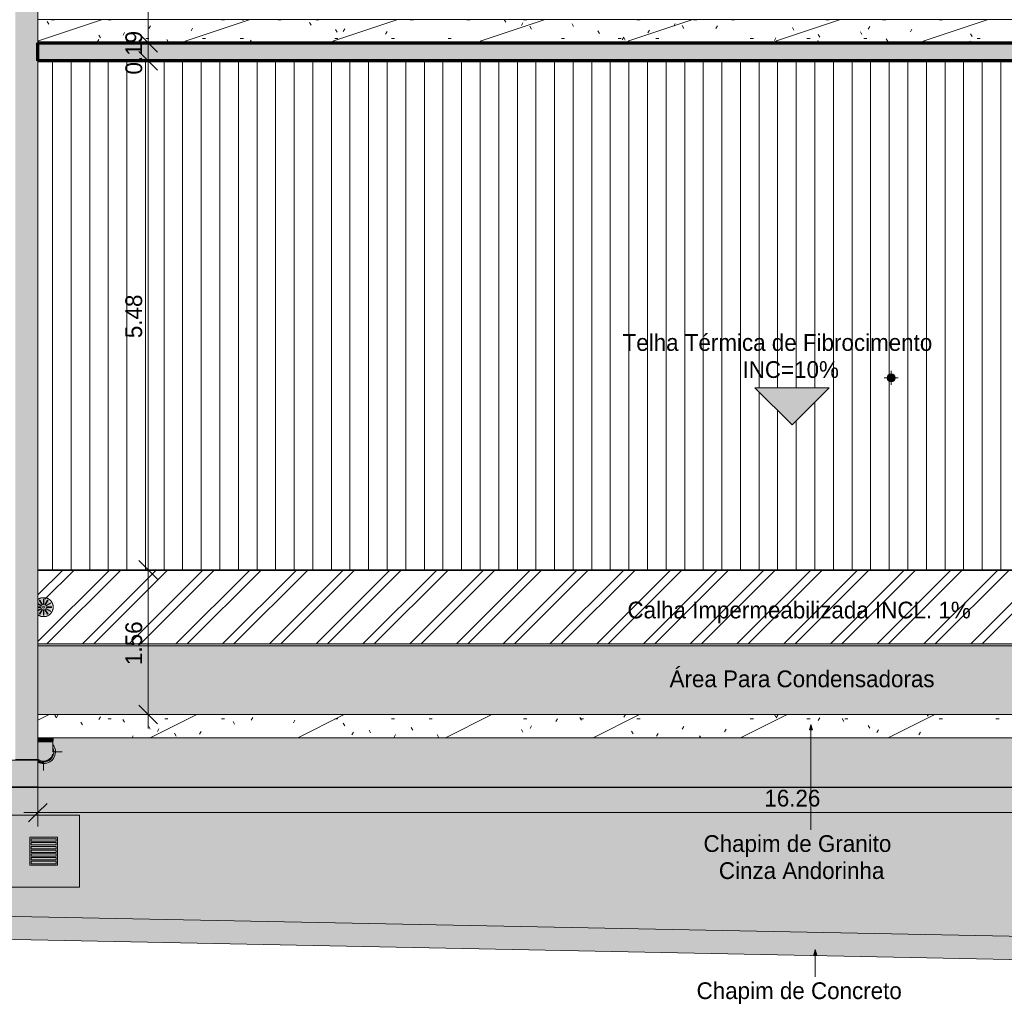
# Model space of a CAD drawing. Header units: millimetres. Extents: x -62808 to 71352, y -27667 to 33271.
# Tile 4 of 71: x -26553 to -15962, y -26234 to -15645. Entities that reach past the tile are written whole.
import ezdxf

# ---------------------------------------------------------------- set-up
doc = ezdxf.new("R2010")
doc.units = ezdxf.units.MM
for name, color, linetype, lineweight in [('A-ANNO-DIMS', 211, 'Continuous', 9), ('A-ANNO-DIMS-100', 211, 'Continuous', 9), ('A-DETL', 90, 'Continuous', 9), ('A-DETL-GENF', 92, 'Continuous', 50), ('A-DETL-THIN', 151, 'Continuous', 9), ('A-FLOR', 192, 'Continuous', 18), ('A-FLOR-PATT', 8, 'Continuous', 18), ('A-GENM', 13, 'Continuous', 9), ('A-ROOF', 132, 'Continuous', 9), ('A-ROOF-OTLN', 132, 'Continuous', 9), ('A-ROOF-PATT', 132, 'Continuous', 9), ('G-ANNO-TEXT', 231, 'Continuous', 9), ('P-PIPE', 3, 'Continuous', 9), ('P-PIPE-CNTR', 3, 'Continuous', 9), ('P-SANR-FIXT', 6, 'Continuous', 9)]:
    doc.layers.add(name, color=color, linetype=linetype, lineweight=lineweight)
doc.styles.add('Century Gothic', font='GOTHIC.TTF', dxfattribs={"height": 180})
doc.dimstyles.new('1_8mm_Century_Gothic', dxfattribs={"dimscale": 304.8, "dimtxt": 187.950289, "dimasz": 0.656168, "dimexe": 0.492126, "dimexo": 0.0625, "dimgap": 0.049213, "dimtad": 1, "dimlfac": 0.001, "dimrnd": 0.01, "dimzin": 0, "dimdsep": 46, "dimtxsty": 'Century Gothic', "dimblk1": 'OBLIQUE', "dimblk2": 'OBLIQUE', "dimsah": 1, "dimcen": 0.09, "dimdle": 0.492126, "dimazin": 0, "dimtfac": 1, "dimtdec": 4, "dimtix": 1, "dimtmove": 0, "dimatfit": 3, "dimfxl": 0.984252, "dimfxlon": 1, "dimtvp": 1, "dimtolj": 1, "dimtzin": 0, "dimarcsym": 2})
pattern_1 = [(0, (0, 0), (812.8, 203.2), [33.528, -576.072, 33.528, -576.072, -3251.2]), (0, (0, 0), (812.8, 203.2), [-1219.2, 33.528, -1185.672, 33.528, -576.072, -1422.4]), (0, (0, 0), (812.8, 203.2), [-3048, 33.528, -372.872, 33.528, -982.472]), (120, (304.8, 101.6), (-582.37636, 602.30545), [33.528, -576.072, 33.528, -576.072, -3251.2]), (120, (304.8, 101.6), (-582.37636, 602.30545), [-1219.2, 33.528, -1185.672, 33.528, -576.072, -1422.4]), (120, (304.8, 101.6), (-582.37636, 602.30545), [-3048, 33.528, -372.872, 33.528, -982.472]), (240, (406.4, 508), (-230.42364, -805.50545), [33.528, -576.072, 33.528, -576.072, -3251.2]), (240, (406.4, 508), (-230.42364, -805.50545), [-1219.2, 33.528, -1185.672, 33.528, -576.072, -1422.4]), (240, (406.4, 508), (-230.42364, -805.50545), [-3048, 33.528, -372.872, 33.528, -982.472])]

# ---------------------------------------------------------------- blocks, each defined once
blk = doc.blocks.new('Tampa de Concreto com Grelha _Inspeção_ - Tampa de Concreto com Grelha _Inspeção_-23948118-PLANTA DE IMPERMEABILIZAÇÃO - COBERTURA')
at = {"layer": 'A-GENM', "color": 250}
for p, q in [((774, 387), (0, 387)), ((0, 387), (0, -387)), ((774, -387), (774, 387)), ((537, 150), (237, 150)), ((237, 150), (237, -150)), ((237, 150), (537, 150)), ((237, -150), (237, 150)), ((252, -135), (252, 135)), ((252, 135), (279.5, 135)), ((279.5, 135), (279.5, -135)), ((294.5, -135), (294.5, 135)), ((294.5, 135), (319.5, 135)), ((319.5, 135), (319.5, -135)), ((334.5, -135), (334.5, 135)), ((334.5, 135), (359.5, 135)), ((359.5, 135), (359.5, -135)), ((374.5, -135), (374.5, 135)), ((374.5, 135), (399.5, 135)), ((399.5, 135), (399.5, -135)), ((414.5, -135), (414.5, 135)), ((414.5, 135), (439.5, 135)), ((439.5, 135), (439.5, -135)), ((454.5, -135), (454.5, 135)), ((454.5, 135), (479.5, 135)), ((479.5, 135), (479.5, -135)), ((494.5, 135), (522, 135)), ((494.5, -135), (494.5, 135)), ((522, 135), (522, -135)), ((537, -150), (537, 150)), ((537, 150), (537, -150)), ((237, -150), (537, -150)), ((537, -150), (237, -150)), ((279.5, -135), (252, -135)), ((319.5, -135), (294.5, -135)), ((359.5, -135), (334.5, -135)), ((399.5, -135), (374.5, -135)), ((439.5, -135), (414.5, -135)), ((479.5, -135), (454.5, -135)), ((522, -135), (494.5, -135)), ((0, -387), (774, -387))]:
    blk.add_line(p, q, dxfattribs=at)
blk = doc.blocks.new('PLUV_Grelha Ralo Hemisférico_Abacaxi - Grelha Abacaxi-25614789-PLANTA DE IMPERMEABILIZAÇÃO - COBERTURA')
at = {"layer": 'P-SANR-FIXT'}
for points in [[(-3, -89), (-2, -30), (0, -30), (0, -10), (-5, -9), (-9, -5), (-10, 0), (-9, 5), (-5, 9), (0, 10), (0, 30), (-3, 30), (-3, 89), (-23, 86), (-29, 84), (-42, 78), (-13, 27), (-17, 25), (-47, 76), (-62, 62), (-62, 38), (-25, 17), (-27, 13), (-63, 33), (-62, 2), (-30, 2), (-30, -3), (-63, -3), (-62, -33), (-27, -13), (-25, -18), (-63, -40), (-62, -62), (-47, -76), (-17, -25), (-13, -27), (-42, -78), (-14, -87), (-11, -87)], [(3, -89), (23, -86), (29, -84), (42, -78), (13, -27), (17, -25), (47, -76), (67, -57), (76, -47), (25, -17), (27, -13), (78, -42), (86, -22), (88, -13), (89, -3), (30, -3), (30, 2), (89, 2), (86, 23), (84, 29), (78, 42), (27, 13), (25, 18), (76, 47), (57, 66), (47, 76), (17, 25), (13, 27), (42, 78), (14, 87), (3, 89), (2, 30), (0, 30), (0, 10), (5, 9), (9, 5), (10, -1), (9, -5), (5, -9), (0, -10), (0, -30), (3, -30), (3, -88)]]:
    blk.add_hatch(color=8, dxfattribs=at).paths.add_polyline_path(points)
at = {"layer": 'P-SANR-FIXT', "color": 253}
for p, q in [((-63, 39), (-25, 17)), ((-27, 13), (-63, 33)), ((-62, 2), (-30, 2)), ((-17, 25), (-47, 76)), ((-42, 79), (-13, 27)), ((-3, 30), (-3, 89)), ((3, 89), (3, 30)), ((13, 27), (43, 79)), ((47, 76), (17, 25)), ((25, 17), (76, 47)), ((79, 42), (27, 13)), ((30, 2), (89, 2)), ((-63, -33), (-27, -13)), ((-25, -17), (-63, -39)), ((-30, -3), (-62, -3)), ((-47, -76), (-17, -25)), ((-13, -27), (-42, -79)), ((-3, -89), (-3, -30)), ((3, -30), (3, -89)), ((43, -79), (13, -27)), ((17, -25), (47, -76)), ((76, -47), (25, -17)), ((27, -13), (79, -43)), ((89, -3), (30, -3))]:
    blk.add_line(p, q, dxfattribs=at)
at = {"layer": 'P-SANR-FIXT', "color": 253, "flags": 128}
for points in [[(0, 102), (-4, 102), (-8, 102), (-12, 102), (-16, 101), (-20, 100), (-24, 100), (-28, 99), (-32, 97), (-36, 96), (-40, 94), (-44, 93), (-47, 91), (-51, 89), (-54, 87), (-58, 85), (-61, 82), (-63, 81)], [(0, -102), (4, -102), (8, -102), (12, -102), (16, -101), (20, -100), (24, -100), (28, -99), (32, -97), (36, -96), (40, -94), (44, -93), (47, -91), (51, -89), (54, -87), (58, -85), (61, -82), (64, -80), (68, -77), (71, -74), (74, -71), (76, -68), (79, -65), (82, -62), (84, -59), (86, -55), (88, -52), (90, -48), (92, -45), (94, -41), (96, -37), (97, -33), (98, -29), (99, -25), (100, -21), (101, -17), (102, -13), (102, -9), (102, -5), (102, -1), (102, 3), (102, 7), (102, 11), (101, 15), (101, 19), (100, 23), (99, 27), (98, 31), (96, 35), (95, 39), (93, 43), (91, 46), (89, 50), (87, 54), (85, 57), (83, 60), (80, 64), (78, 67), (75, 70), (72, 73), (69, 76), (66, 78), (63, 81), (60, 83), (56, 86), (53, 88), (49, 90), (46, 92), (42, 94), (38, 95), (34, 97), (30, 98), (27, 99), (23, 100), (19, 101), (14, 101), (10, 102), (6, 102), (2, 102), (0, 102)], [(-63, -81), (-60, -83), (-56, -86), (-53, -88), (-49, -90), (-46, -92), (-42, -94), (-38, -95), (-34, -97), (-30, -98), (-27, -99), (-23, -100), (-19, -101), (-14, -101), (-10, -102), (-6, -102), (-2, -102), (0, -102)]]:
    blk.add_lwpolyline(points, dxfattribs=at)
at = {"layer": 'P-SANR-FIXT', "color": 253}
for radius, start, end in [(30, 175.2258, 184.8259), (30, 145.2258, 154.8259), (30, 115.1741, 124.7742), (10, 90, 180), (30, 90, 94.7742), (30, 85.1741, 90), (10, 360, 90), (10, 270, 360), (30, 55.1741, 64.7742), (30, 25.1741, 34.7742), (30, 355.1741, 4.7742), (30, 205.2258, 214.8259), (30, 235.2258, 244.8259), (10, 180, 270), (30, 265.2258, 270), (30, 270, 274.8259), (30, 295.2258, 304.8259), (30, 325.1741, 334.7742)]:
    blk.add_arc((0, 0), radius, start, end, dxfattribs=at)
blk = doc.blocks.new('PLUV_Serie Reforcada_Joelho 45_90 - Standard-25853971-PLANTA DE IMPERMEABILIZAÇÃO - COBERTURA')
at = {"layer": 'P-PIPE'}
for points in [[(-26358, -23402), (-26295, -23402), (-26295, -23368), (-26358, -23368), (-26358, -23400)], [(-26358, -23407), (-26295, -23407), (-26295, -23402), (-26358, -23403), (-26358, -23407)], [(-26295, -23402), (-26192, -23402), (-26192, -23368), (-26295, -23368), (-26295, -23400)], [(-26295, -23407), (-26195, -23406), (-26192, -23402), (-26295, -23402)], [(-26330, -23415), (-26295, -23415), (-26295, -23407), (-26358, -23407), (-26358, -23415), (-26331, -23415)], [(-26295, -23619), (-26296, -23415), (-26358, -23415), (-26358, -23596), (-26343, -23606), (-26317, -23616), (-26295, -23619)], [(-26225, -23415), (-26195, -23415), (-26196, -23407), (-26295, -23407), (-26295, -23415), (-26226, -23415)], [(-26295, -23619), (-26267, -23614), (-26245, -23605), (-26223, -23588), (-26208, -23566), (-26199, -23544), (-26195, -23519), (-26196, -23415), (-26295, -23415), (-26295, -23616)]]:
    blk.add_hatch(color=256, dxfattribs=at).paths.add_polyline_path(points)
for p, q in [((-26358, -23402), (-26295, -23402)), ((-26295, -23402), (-26192, -23402)), ((-26195, -23407), (-26191, -23402)), ((-26191, -23402), (-26191, -23368)), ((-26358, -23407), (-26295, -23407)), ((-26295, -23407), (-26196, -23407)), ((-26195, -23415), (-26195, -23407)), ((-26195, -23519), (-26195, -23519))]:
    blk.add_line(p, q, dxfattribs=at)
at = {"layer": 'P-PIPE', "flags": 128}
blk.add_lwpolyline([(-26195, -23519), (-26195, -23519), (-26195, -23518), (-26195, -23518), (-26195, -23517), (-26195, -23517), (-26195, -23516), (-26195, -23515), (-26195, -23513), (-26195, -23512), (-26195, -23510), (-26195, -23509), (-26195, -23507), (-26195, -23505), (-26195, -23503), (-26195, -23500), (-26195, -23498), (-26195, -23495), (-26195, -23493), (-26195, -23490), (-26195, -23487), (-26195, -23484), (-26195, -23481), (-26195, -23477), (-26195, -23474), (-26195, -23471), (-26195, -23467), (-26195, -23463), (-26195, -23460), (-26195, -23456), (-26195, -23452), (-26195, -23448), (-26195, -23444), (-26195, -23440), (-26195, -23436), (-26195, -23432), (-26195, -23428), (-26195, -23424), (-26195, -23420), (-26195, -23415), (-26195, -23415)], dxfattribs=at)
at = {"layer": 'P-PIPE'}
for start_param, end_param in [(4.026596, 4.712389), (4.026596, 4.712389), (4.026596, 4.712389), (4.712389, 6.021386), (4.712389, 6.021386), (4.712389, 5.497787)]:
    blk.add_ellipse((-26295, -23519), major_axis=(100, 0), ratio=0.999988, start_param=start_param, end_param=end_param, dxfattribs=at)
blk = doc.blocks.new('PLUV_Serie Reforcada_Luva Simples - Standard-25853961-PLANTA DE IMPERMEABILIZAÇÃO - COBERTURA')
at = {"layer": 'P-PIPE'}
for points in [[(-26295, -23628), (-26267, -23624), (-26240, -23612), (-26217, -23594), (-26201, -23573), (-26190, -23544), (-26187, -23516), (-26191, -23488), (-26196, -23477), (-26196, -23501), (-26196, -23524), (-26200, -23547), (-26209, -23569), (-26227, -23591), (-26248, -23606), (-26273, -23616), (-26296, -23619), (-26324, -23614), (-26345, -23605), (-26358, -23596), (-26357, -23607), (-26346, -23615), (-26321, -23624), (-26296, -23628)], [(-26295, -23646), (-26269, -23643), (-26258, -23641), (-26240, -23634), (-26224, -23624), (-26209, -23612), (-26192, -23593), (-26183, -23578), (-26177, -23565), (-26171, -23545), (-26169, -23528), (-26169, -23509), (-26171, -23491), (-26177, -23472), (-26185, -23455), (-26195, -23441), (-26195, -23476), (-26189, -23496), (-26187, -23519), (-26187, -23528), (-26190, -23547), (-26199, -23569), (-26204, -23578), (-26221, -23598), (-26232, -23607), (-26247, -23616), (-26267, -23624), (-26277, -23626), (-26295, -23628), (-26295, -23645)], [(-26295, -23646), (-26296, -23628), (-26321, -23624), (-26331, -23622), (-26353, -23611), (-26358, -23608), (-26358, -23629), (-26345, -23636), (-26331, -23641), (-26313, -23645)], [(-26209, -23612), (-26199, -23602), (-26209, -23612)]]:
    blk.add_hatch(color=256, dxfattribs=at).paths.add_polyline_path(points)
h = blk.add_hatch(color=256, dxfattribs=at)
h.paths.add_polyline_path([(-26267, -23624), (-26253, -23619), (-26266, -23623)])
h.paths.add_polyline_path([(-26295, -23628), (-26277, -23626), (-26277, -23625), (-26293, -23627)])
h.paths.add_polyline_path([(-26218, -23596), (-26209, -23585), (-26217, -23594)])
h.paths.add_polyline_path([(-26241, -23613), (-26223, -23600), (-26225, -23601), (-26240, -23612)])
h.paths.add_polyline_path([(-26201, -23573), (-26195, -23562), (-26198, -23565), (-26200, -23571)])
h.paths.add_polyline_path([(-26187, -23519), (-26188, -23502), (-26187, -23519)])
h.paths.add_polyline_path([(-26190, -23547), (-26187, -23528), (-26188, -23528), (-26190, -23547)])
for p, q in [((-26187, -23519), (-26187, -23519)), ((-26187, -23520), (-26187, -23519)), ((-26168, -23519), (-26168, -23519))]:
    blk.add_line(p, q, dxfattribs=at)
for centre, major_axis, start_param, end_param in [((-26295, -23519), (127, 0), 4.712389, 6.949866), ((-26295, -23519), (109, 0), 4.712389, 6.683722), ((-26295, -23519), (109, 0), 0.082673, 0.24802), ((-26295, -23519), (127, 0), 0.252052, 0.279292), ((-26295, -23519), (100, 0), 4.026596, 4.712389), ((-26295, -23519), (109, 0), 4.090836, 4.712389), ((-26295, -23519), (109, 0), 4.216348, 4.381695), ((-26295, -23519), (100, 0), 4.712389, 5.497787), ((-26295, -23519), (109, 0), 5.043083, 5.20843), ((-26295, -23519), (109, 0), 5.539124, 5.704471), ((-26295, -23519), (109, 0), 6.035165, 6.200512), ((-26295, -23520), (109, 0), 6.045447, 6.068001), ((-26295, -23519), (127, 0), 5.743577, 5.771901), ((-26295, -23519), (127, 0), 4.194166, 4.712389), ((-26295, -23519), (109, 0), 4.547042, 4.712389), ((-26295, -23519), (109, 0), 4.655968, 4.669323), ((-26295, -23519), (127, 0), 4.684065, 4.712389), ((-26295, -23519), (109, 0), 4.712389, 4.877736), ((-26295, -23519), (127, 0), 4.712389, 4.732736), ((-26295, -23519), (109, 0), 4.755455, 4.76881)]:
    blk.add_ellipse(centre, major_axis=major_axis, ratio=0.999988, start_param=start_param, end_param=end_param, dxfattribs=at)
blk = doc.blocks.new('ESG_Serie Normal_Terminal de Ventilacao - Standard-V26-PLANTA DE IMPERMEABILIZAÇÃO - COBERTURA')
at = {"layer": 'P-PIPE'}
h = blk.add_hatch(color=256, dxfattribs=at)
h.paths.add_polyline_path([(-17179, -19539), (-17165, -19536), (-17154, -19530), (-17146, -19523), (-17140, -19514), (-17137, -19506), (-17136, -19496), (-17139, -19481), (-17144, -19471), (-17152, -19462), (-17161, -19457), (-17172, -19453), (-17181, -19453), (-17194, -19455), (-17204, -19461), (-17212, -19468), (-17218, -19477), (-17221, -19486), (-17222, -19496), (-17219, -19510), (-17214, -19520), (-17206, -19529), (-17197, -19534), (-17189, -19537), (-17179, -19539)])
h.paths.add_polyline_path([(-17179, -19537), (-17193, -19534), (-17203, -19529), (-17211, -19522), (-17217, -19513), (-17219, -19506), (-17221, -19494), (-17218, -19481), (-17213, -19471), (-17205, -19464), (-17197, -19458), (-17188, -19455), (-17178, -19454), (-17165, -19457), (-17155, -19462), (-17147, -19469), (-17142, -19478), (-17139, -19486), (-17138, -19497), (-17140, -19510), (-17146, -19520), (-17153, -19527), (-17162, -19533), (-17170, -19536), (-17179, -19537)])
h = blk.add_hatch(color=256, dxfattribs=at)
h.paths.add_polyline_path([(-17179, -19537), (-17165, -19534), (-17155, -19529), (-17147, -19522), (-17142, -19513), (-17139, -19505), (-17138, -19494), (-17140, -19481), (-17146, -19471), (-17153, -19464), (-17162, -19458), (-17172, -19455), (-17181, -19454), (-17193, -19457), (-17203, -19462), (-17211, -19469), (-17217, -19478), (-17220, -19489), (-17221, -19497), (-17218, -19510), (-17213, -19520), (-17205, -19528), (-17197, -19533), (-17188, -19536), (-17179, -19537)])
h.paths.add_polyline_path([(-17179, -19536), (-17193, -19533), (-17202, -19528), (-17210, -19521), (-17216, -19512), (-17218, -19506), (-17219, -19492), (-17216, -19482), (-17211, -19472), (-17206, -19466), (-17196, -19459), (-17186, -19456), (-17178, -19456), (-17165, -19458), (-17156, -19463), (-17149, -19470), (-17143, -19479), (-17140, -19486), (-17139, -19499), (-17142, -19510), (-17147, -19519), (-17153, -19525), (-17163, -19532), (-17172, -19535), (-17179, -19536)])
h = blk.add_hatch(color=256, dxfattribs=at)
h.paths.add_polyline_path([(-17179, -19536), (-17165, -19533), (-17156, -19528), (-17149, -19521), (-17143, -19512), (-17140, -19505), (-17139, -19492), (-17142, -19482), (-17147, -19472), (-17154, -19465), (-17162, -19459), (-17172, -19456), (-17181, -19456), (-17193, -19458), (-17202, -19463), (-17210, -19470), (-17215, -19479), (-17218, -19488), (-17219, -19499), (-17216, -19510), (-17211, -19519), (-17206, -19525), (-17196, -19532), (-17187, -19535), (-17179, -19536)])
h.paths.add_polyline_path([(-17179, -19534), (-17192, -19532), (-17202, -19527), (-17209, -19519), (-17214, -19512), (-17217, -19504), (-17217, -19492), (-17215, -19481), (-17210, -19473), (-17206, -19468), (-17195, -19461), (-17185, -19458), (-17178, -19457), (-17166, -19459), (-17157, -19465), (-17149, -19472), (-17144, -19480), (-17142, -19487), (-17141, -19500), (-17143, -19510), (-17148, -19518), (-17153, -19524), (-17163, -19531), (-17173, -19533), (-17179, -19534)])
h = blk.add_hatch(color=256, dxfattribs=at)
h.paths.add_polyline_path([(-17146, -19515), (-17142, -19504), (-17141, -19492), (-17143, -19481), (-17146, -19477), (-17146, -19478), (-17142, -19490), (-17142, -19500), (-17145, -19509), (-17146, -19514)])
h.paths.add_polyline_path([(-17179, -19534), (-17166, -19532), (-17157, -19527), (-17149, -19519), (-17147, -19515), (-17148, -19516), (-17156, -19524), (-17164, -19530), (-17174, -19532), (-17179, -19533)])
h.paths.add_polyline_path([(-17213, -19515), (-17212, -19513), (-17216, -19501), (-17216, -19491), (-17213, -19482), (-17212, -19477), (-17213, -19477), (-17217, -19487), (-17217, -19500), (-17215, -19510), (-17213, -19514)])
h.paths.add_polyline_path([(-17179, -19534), (-17181, -19533), (-17193, -19530), (-17201, -19525), (-17208, -19518), (-17211, -19515), (-17212, -19516), (-17204, -19525), (-17195, -19531), (-17185, -19533), (-17180, -19534)])
h.paths.add_polyline_path([(-17179, -19457), (-17178, -19458), (-17166, -19461), (-17157, -19466), (-17150, -19473), (-17147, -19476), (-17146, -19475), (-17154, -19467), (-17163, -19461), (-17173, -19458), (-17179, -19457)])
h.paths.add_polyline_path([(-17211, -19476), (-17202, -19467), (-17194, -19462), (-17184, -19459), (-17179, -19457), (-17180, -19457), (-17192, -19460), (-17202, -19465), (-17209, -19472), (-17211, -19476)])
for points in [[(-17179, -19533), (-17179, -19458), (-17192, -19461), (-17198, -19464), (-17208, -19472), (-17212, -19478), (-17216, -19490), (-17216, -19496), (-17215, -19506), (-17209, -19518), (-17205, -19523), (-17197, -19528), (-17188, -19532), (-17179, -19533)], [(-17179, -19533), (-17169, -19532), (-17160, -19528), (-17151, -19519), (-17146, -19513), (-17142, -19501), (-17142, -19496), (-17143, -19485), (-17148, -19475), (-17153, -19469), (-17161, -19463), (-17170, -19459), (-17179, -19459), (-17179, -19532)]]:
    blk.add_hatch(color=256, dxfattribs=at).paths.add_polyline_path(points)
for radius, start, end in [(43.5, 90, 270), (43.1, 90, 270), (42, 90, 270), (41.7, 90, 270), (40.4, 90, 270), (40.1, 90, 270), (38.9, 90, 270), (38.6, 90, 270), (37.4, 90, 270), (43.5, 270, 90), (43.1, 270, 90), (42, 270, 90), (41.7, 270, 90), (40.4, 270, 90), (40.1, 270, 90), (38.9, 270, 90), (38.6, 270, 90), (37.4, 270, 90)]:
    blk.add_arc((-17179, -19496), radius, start, end, dxfattribs=at)
blk = doc.blocks.new('BE-PMSa-MOD-ESG-ESCOLA-EX-000-R_rvt-1-PLANTA DE IMPERMEABILIZAÇÃO - COBERTURA')
at = {"layer": 'P-PIPE'}
blk.add_hatch(color=8, dxfattribs=at).paths.add_polyline_path([(-26295, -23619), (-26267, -23614), (-26245, -23605), (-26223, -23588), (-26208, -23566), (-26209, -23569), (-26227, -23591), (-26248, -23606), (-26273, -23616), (-26296, -23619), (-26324, -23614), (-26346, -23605), (-26343, -23606), (-26318, -23616), (-26295, -23619)])
at = {"layer": 'P-PIPE', "color": 253}
blk.add_line((-26195, -23402), (-26195, -23368), dxfattribs=at)
at = {"layer": 'P-PIPE-CNTR', "color": 253}
for p, q in [((-17179, -19452), (-17179, -19421)), ((-17254, -19496), (-17222, -19496)), ((-17179, -19571), (-17179, -19539)), ((-17136, -19496), (-17104, -19496)), ((-26195, -23519), (-26095, -23519)), ((-26295, -23719), (-26295, -23628))]:
    blk.add_line(p, q, dxfattribs=at)
at = {"layer": 'A-GENM', "color": 253, "lineweight": 9, "xscale": 0.9999999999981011, "yscale": 0.9999999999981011, "rotation": 269.9999999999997}
blk.add_blockref('Tampa de Concreto com Grelha _Inspeção_ - Tampa de Concreto com Grelha _Inspeção_-23948118-PLANTA DE IMPERMEABILIZAÇÃO - COBERTURA', (-26295, -24201), dxfattribs=at)
at = {"layer": 'P-PIPE', "color": 253, "lineweight": 9}
for name in ['ESG_Serie Normal_Terminal de Ventilacao - Standard-V26-PLANTA DE IMPERMEABILIZAÇÃO - COBERTURA', 'PLUV_Serie Reforcada_Joelho 45_90 - Standard-25853971-PLANTA DE IMPERMEABILIZAÇÃO - COBERTURA', 'PLUV_Serie Reforcada_Luva Simples - Standard-25853961-PLANTA DE IMPERMEABILIZAÇÃO - COBERTURA']:
    blk.add_blockref(name, (0, 0), dxfattribs=at)
at = {"layer": 'P-SANR-FIXT', "color": 253, "lineweight": 9, "xscale": 0.9999999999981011, "yscale": 0.9999999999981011}
blk.add_blockref('PLUV_Grelha Ralo Hemisférico_Abacaxi - Grelha Abacaxi-25614789-PLANTA DE IMPERMEABILIZAÇÃO - COBERTURA', (-26295, -21963), dxfattribs=at)
blk = doc.blocks.new('CHAPIM2 - CHAPIM-5294395-PLANTA DE IMPERMEABILIZAÇÃO - COBERTURA')
at = {"layer": 'A-ROOF-PATT', "lineweight": 5}
h = blk.add_hatch(dxfattribs=at)
h.set_pattern_fill('FP_23', color=31, style=0, pattern_type=2)
h.set_pattern_definition(pattern_1)
h.paths.add_polyline_path([(-19651, -23368), (-9850, -23368), (-9850, -15643), (-26358, -15643), (-26358, -15893), (-10100, -15893), (-10100, -23118), (-26358, -23118), (-26358, -23368), (-20162, -23368)])
h = blk.add_hatch(dxfattribs=at)
h.set_pattern_fill('FP_18', color=31, style=0, pattern_type=2)
h.set_pattern_definition([(216.87, (635, 1587.5), (4762.4943, 3175.0085), [793.75, -7143.75]), (206.565, (1587.5, 1111.25), (-1587.501, -1587.499), [1774.88, -1774.88]), (198.435, (1587.5, 317.5), (-3174.9975, -1587.503), [1004.024, -4016.09])])
h.paths.add_polyline_path([(-19651, -23368), (-9850, -23368), (-9850, -15643), (-26358, -15643), (-26358, -15893), (-10100, -15893), (-10100, -23118), (-26358, -23118), (-26358, -23368), (-20162, -23368)])
at = {"layer": 'A-ROOF-OTLN', "color": 130, "lineweight": 5}
for p, q in [((-26358, -15643), (-9850, -15643)), ((-9850, -15643), (-9850, -23368)), ((-10100, -15893), (-26358, -15893)), ((-10100, -23118), (-10100, -15893)), ((-26358, -23118), (-10100, -23118)), ((-9850, -23368), (-26358, -23368))]:
    blk.add_line(p, q, dxfattribs=at)
blk = doc.blocks.new('CHAPIM17 - CHAPIM-5294798-PLANTA DE IMPERMEABILIZAÇÃO - COBERTURA')
at = {"layer": 'A-ROOF-PATT', "lineweight": 5}
h = blk.add_hatch(dxfattribs=at)
h.set_pattern_fill('FP_20', color=53, style=0, pattern_type=2)
h.set_pattern_definition(pattern_1)
h.paths.add_polyline_path([(-9877, -25872), (-9872, -25622), (-62800, -24568), (-62805, -24818), (-10455, -25860)])
at = {"layer": 'A-ROOF-OTLN', "color": 130, "lineweight": 5}
for p, q in [((-62800, -24568), (-9872, -25622)), ((-9877, -25872), (-62805, -24818))]:
    blk.add_line(p, q, dxfattribs=at)
blk = doc.blocks.new('BE-PMSa-MOD-ARQ-ESCOLA-EX-000-R_0056_rvt-1-PLANTA DE IMPERMEABILIZAÇÃO - COBERTURA')
at = {"layer": 'A-FLOR-PATT', "lineweight": 5}
h = blk.add_hatch(dxfattribs=at)
h.set_pattern_fill('FP_6', color=31, style=0, pattern_type=2)
h.set_pattern_definition(pattern_1)
h.paths.add_polyline_path([(-10008, -25619), (-10008, -24138), (-10010, -24138), (-10010, -24098), (-10020, -24098), (-10020, -24018), (-10000, -24018), (-10000, -23993), (-9967, -23993), (-9967, -23902), (-60208, -23902), (-60208, 2853), (-58704, 2853), (-58704, 3646), (-59113, 3646), (-59113, 3686), (-58704, 3686), (-58704, 5586), (-59113, 5586), (-59113, 5626), (-58704, 5626), (-58704, 31474), (-39534, 31474), (-39534, 32847), (-62558, 33119), (-62558, -24566), (-62608, -24566), (-62608, -24572), (-10455, -25610)])
h = blk.add_hatch(dxfattribs=at)
h.set_pattern_fill('FP_5', color=55, style=0, pattern_type=2)
h.set_pattern_definition(pattern_1)
h.paths.add_polyline_path([(-9895, -23902), (-9895, -23368), (-26192, -23368), (-26192, -23402), (-26196, -23407), (-26195, -23441), (-26183, -23459), (-26177, -23472), (-26171, -23495), (-26168, -23519), (-26169, -23528), (-26173, -23552), (-26179, -23569), (-26185, -23583), (-26201, -23604), (-26211, -23614), (-26232, -23629), (-26245, -23636), (-26267, -23643), (-26277, -23645), (-26295, -23646), (-26321, -23643), (-26333, -23641), (-26358, -23630), (-26358, -23902), (-9967, -23902)])
h.paths.add_polyline_path([(-59908, -23902), (-59908, 2853), (-60208, 2853), (-60208, -23902)])
h.paths.add_polyline_path([(-26190, -23546), (-26190, -23544), (-26190, -23546)])
h.paths.add_polyline_path([(-58479, 2853), (-58107, 2853), (-58107, 7538), (-58115, 7538), (-58115, 6793), (-58235, 6793), (-58235, 29482), (-58238, 29482), (-58238, 29927), (-58235, 29927), (-58235, 30839), (-58116, 30839), (-58116, 29927), (-58107, 29927), (-58107, 30839), (-44952, 30839), (-44952, 30657), (-44950, 30657), (-44950, 30002), (-41622, 30002), (-41622, 30839), (-33750, 30839), (-33750, 30655), (-33747, 30656), (-33747, 30839), (-33457, 30839), (-33457, 31474), (-58704, 31474), (-58704, 5626), (-58173, 5626), (-58173, 5586), (-58704, 5586), (-58704, 3686), (-58173, 3686), (-58173, 3646), (-58704, 3646), (-58704, 2853)])
h.paths.add_polyline_path([(-58173, 29877), (-58107, 29877), (-58107, 29882), (-58193, 29882), (-58193, 29877), (-58188, 29877)])
h.paths.add_polyline_path([(-41730, 29879), (-41730, 29883), (-44821, 29883), (-44821, 29879), (-41734, 29879)])
h.paths.add_polyline_path([(-42955, 30663), (-43755, 30663), (-43755, 31463), (-42955, 31463), (-42955, 30684)])
blk.add_hatch(color=254, dxfattribs=at).paths.add_polyline_path([(-26358, -23118), (-10100, -23118), (-10100, -22378), (-26358, -22378), (-26358, -22921)])
at = {"layer": 'A-ROOF-OTLN', "lineweight": 5}
for points in [[(-26548, -23602), (-26358, -23602), (-26358, -10824), (-26598, -10824), (-26598, -23602)], [(-10200, -21568), (-10100, -21568), (-10100, -21563), (-26358, -21563), (-26357, -21568), (-10295, -21568)], [(-10100, -22378), (-10100, -22358), (-26358, -22358), (-26357, -22378), (-10455, -22378)], [(-26421, -23607), (-26358, -23607), (-26358, -23602), (-59908, -23602), (-59908, -23607), (-26548, -23607)], [(-26804, -23902), (-26358, -23902), (-26358, -23897), (-59908, -23897), (-59908, -23902), (-30891, -23902)]]:
    blk.add_hatch(color=254, dxfattribs=at).paths.add_polyline_path(points)
h = blk.add_hatch(color=254, dxfattribs=at)
h.paths.add_polyline_path([(-26358, -22002), (-26357, -22001), (-26358, -21998)])
h.paths.add_polyline_path([(-26358, -21965), (-26357, -21965), (-26358, -21964)])
h.paths.add_polyline_path([(-26358, -21883), (-26357, -21882), (-26358, -21882)])
h = blk.add_hatch(color=254, dxfattribs=at)
h.paths.add_polyline_path([(-32424, -23897), (-26358, -23897), (-26358, -23607), (-59908, -23607), (-59908, -23897), (-32934, -23897)])
h.paths.add_polyline_path([(-33911, -23857), (-33948, -23849), (-33965, -23840), (-33975, -23832), (-33999, -23803), (-34009, -23769), (-34011, -23752), (-34008, -23734), (-34006, -23726), (-34008, -23716), (-34005, -23716), (-34004, -23723), (-33995, -23700), (-33969, -23673), (-33956, -23664), (-33942, -23658), (-33911, -23654), (-33911, -23655), (-33906, -23655), (-33906, -23652), (-33867, -23661), (-33852, -23670), (-33841, -23677), (-33818, -23707), (-33812, -23722), (-33810, -23716), (-33809, -23716), (-33809, -23731), (-33807, -23737), (-33806, -23757), (-33808, -23775), (-33822, -23809), (-33847, -23837), (-33860, -23845), (-33875, -23851), (-33906, -23857), (-33906, -23854), (-33911, -23855)])
h.paths.add_polyline_path([(-45989, -23857), (-46028, -23848), (-46043, -23840), (-46054, -23832), (-46077, -23803), (-46088, -23768), (-46089, -23752), (-46087, -23734), (-46085, -23726), (-46086, -23716), (-46084, -23716), (-46082, -23723), (-46073, -23700), (-46047, -23673), (-46034, -23664), (-46020, -23658), (-45989, -23654), (-45989, -23655), (-45984, -23655), (-45984, -23652), (-45946, -23661), (-45930, -23670), (-45920, -23677), (-45896, -23707), (-45891, -23722), (-45889, -23716), (-45887, -23716), (-45888, -23731), (-45886, -23737), (-45884, -23757), (-45887, -23775), (-45900, -23809), (-45926, -23837), (-45939, -23845), (-45953, -23851), (-45984, -23857), (-45984, -23854), (-45989, -23855)])
h.paths.add_polyline_path([(-57912, -23857), (-57950, -23848), (-57966, -23840), (-57976, -23832), (-58000, -23803), (-58010, -23769), (-58012, -23752), (-58009, -23734), (-58007, -23726), (-58009, -23716), (-58006, -23716), (-58005, -23723), (-57996, -23700), (-57970, -23673), (-57957, -23664), (-57943, -23658), (-57912, -23654), (-57912, -23655), (-57907, -23655), (-57907, -23652), (-57868, -23661), (-57853, -23670), (-57841, -23679), (-57819, -23707), (-57813, -23722), (-57812, -23716), (-57810, -23716), (-57810, -23731), (-57808, -23737), (-57807, -23757), (-57809, -23775), (-57823, -23809), (-57848, -23837), (-57861, -23845), (-57876, -23851), (-57907, -23856), (-57907, -23854), (-57912, -23856)])
h.paths.add_polyline_path([(-33993, -23807), (-33994, -23806), (-33994, -23807)])
h.paths.add_polyline_path([(-46072, -23807), (-46072, -23806), (-46072, -23807)])
h.paths.add_polyline_path([(-57994, -23807), (-57995, -23806), (-57995, -23807)])
h.paths.add_polyline_path([(-33821, -23707), (-33821, -23706), (-33821, -23707)])
h.paths.add_polyline_path([(-45899, -23707), (-45899, -23706), (-45899, -23707)])
h.paths.add_polyline_path([(-57822, -23707), (-57822, -23706), (-57822, -23707)])
at = {"layer": 'A-ROOF-PATT', "lineweight": 5}
h = blk.add_hatch(dxfattribs=at)
h.set_pattern_fill('FP_19', color=31, style=0, pattern_type=2)
h.set_pattern_definition([(90, (0, -38729.67), (-200, 1e-14), [])])
h.paths.add_polyline_path([(-26357, -21563), (-10295, -21563), (-10295, -16087), (-26358, -16087), (-26357, -21389)])
h.paths.add_polyline_path([(-18245, -20003), (-18645, -19603), (-17845, -19603)])
h.paths.add_polyline_path([(-13464, -19539), (-13479, -19536), (-13489, -19530), (-13497, -19523), (-13503, -19514), (-13506, -19505), (-13507, -19496), (-13504, -19481), (-13499, -19471), (-13491, -19462), (-13482, -19457), (-13474, -19454), (-13463, -19453), (-13450, -19455), (-13439, -19461), (-13431, -19468), (-13425, -19477), (-13422, -19485), (-13421, -19496), (-13424, -19510), (-13429, -19520), (-13437, -19529), (-13446, -19534), (-13456, -19538), (-13463, -19538)])
h.paths.add_polyline_path([(-17179, -19539), (-17194, -19536), (-17204, -19530), (-17212, -19523), (-17218, -19514), (-17221, -19506), (-17222, -19496), (-17219, -19481), (-17214, -19471), (-17206, -19462), (-17197, -19457), (-17189, -19454), (-17178, -19453), (-17165, -19455), (-17154, -19461), (-17146, -19468), (-17140, -19477), (-17137, -19486), (-17136, -19497), (-17139, -19510), (-17144, -19520), (-17152, -19529), (-17161, -19534), (-17169, -19537), (-17178, -19538)])
at = {"layer": 'A-FLOR', "color": 90, "lineweight": 5}
blk.add_line((-26358, -23902), (-9895, -23902), dxfattribs=at)
at = {"layer": 'A-ROOF', "color": 130, "lineweight": 5}
blk.add_line((-26357, -21563), (-10295, -21563), dxfattribs=at)
at = {"layer": 'A-ROOF-OTLN', "color": 130, "lineweight": 5}
for p, q in [((-26358, -23602), (-26358, -10824)), ((-26357, -21563), (-26357, -16090)), ((-26358, -21568), (-10100, -21568)), ((-10100, -22358), (-26358, -22358)), ((-10100, -22378), (-26358, -22378)), ((-26358, -23607), (-59908, -23607)), ((-26358, -23602), (-26598, -23602)), ((-26358, -23602), (-26358, -23607)), ((-26358, -23607), (-26358, -23897)), ((-26358, -23897), (-59908, -23897)), ((-59908, -23902), (-26358, -23902)), ((-26358, -23897), (-26358, -23902))]:
    blk.add_line(p, q, dxfattribs=at)
at = {"layer": 'A-ROOF', "color": 90, "lineweight": 5}
for name in ['CHAPIM2 - CHAPIM-5294395-PLANTA DE IMPERMEABILIZAÇÃO - COBERTURA', 'CHAPIM17 - CHAPIM-5294798-PLANTA DE IMPERMEABILIZAÇÃO - COBERTURA']:
    blk.add_blockref(name, (0, 0), dxfattribs=at)
blk = doc.blocks.new('DIMBLOCK17-PLANTA DE IMPERMEABILIZAÇÃO - COBERTURA')
at = {"layer": 'A-ANNO-DIMS-100', "transparency": 16777216}
for p, q in [((-26357, -23873), (-26357, -24323)), ((-26357, -24173), (-26357, -23873)), ((-10100, -23873), (-10100, -24323)), ((-10100, -24173), (-10100, -23873)), ((-26357, -24173), (-26257, -24073)), ((-10100, -24173), (-10000, -24073)), ((-26507, -24173), (-10100, -24173)), ((-26357, -24173), (-26457, -24273)), ((-10100, -24173), (-10200, -24273))]:
    blk.add_line(p, q, dxfattribs=at)
at = {"layer": 'A-ANNO-DIMS-100', "color": 0, "transparency": 16777216, "insert": (-18543, -23927), "char_height": 180, "width": 755.38, "attachment_point": 1, "line_spacing_factor": 0.984502, "style": 'Century Gothic'}
blk.add_mtext('16.26', dxfattribs=at)
blk = doc.blocks.new('_Oblique')
at = {"color": 0, "linetype": 'ByBlock', "lineweight": -2}
blk.add_line((-0.5, -0.5), (0.5, 0.5), dxfattribs=at)
blk = doc.blocks.new('DIMBLOCK72-PLANTA DE IMPERMEABILIZAÇÃO - COBERTURA')
at = {"layer": 'A-ANNO-DIMS-100', "transparency": 16777216}
for p, q in [((-25170, 3042), (-25270, 3142)), ((-25470, 3042), (-25020, 3042)), ((-25170, 3042), (-25470, 3042)), ((-25170, 3042), (-25170, -15893)), ((-25170, 3042), (-25070, 2942)), ((-25170, -15893), (-25270, -15793)), ((-24870, -15893), (-25320, -15893)), ((-25170, -15893), (-25070, -15993)), ((-25170, -15893), (-24870, -15893))]:
    blk.add_line(p, q, dxfattribs=at)
at = {"layer": 'A-ANNO-DIMS-100', "color": 0, "transparency": 16777216, "insert": (-25416, -6740), "char_height": 180, "width": 755.38, "attachment_point": 1, "rotation": 90, "line_spacing_factor": 0.984502, "style": 'Century Gothic'}
blk.add_mtext('18.94', dxfattribs=at)
blk = doc.blocks.new('DIMBLOCK73-PLANTA DE IMPERMEABILIZAÇÃO - COBERTURA')
at = {"layer": 'A-ANNO-DIMS-100', "transparency": 16777216}
for p, q in [((-25170, -15893), (-25270, -15793)), ((-24870, -15893), (-25320, -15893)), ((-25170, -16087), (-25270, -15987)), ((-25170, -15893), (-25170, -16087)), ((-25170, -15893), (-25070, -15993)), ((-25170, -15893), (-24870, -15893)), ((-24870, -16087), (-25320, -16087)), ((-25170, -16087), (-25070, -16187)), ((-25170, -16087), (-24870, -16087))]:
    blk.add_line(p, q, dxfattribs=at)
at = {"layer": 'A-ANNO-DIMS-100', "color": 0, "transparency": 16777216, "insert": (-25416, -16235), "char_height": 180, "width": 587.12, "attachment_point": 1, "rotation": 90, "line_spacing_factor": 0.984502, "style": 'Century Gothic'}
blk.add_mtext('0.19', dxfattribs=at)
blk = doc.blocks.new('DIMBLOCK74-PLANTA DE IMPERMEABILIZAÇÃO - COBERTURA')
at = {"layer": 'A-ANNO-DIMS-100', "transparency": 16777216}
for p, q in [((-25170, -16087), (-25270, -15987)), ((-24870, -16087), (-25320, -16087)), ((-25170, -16087), (-25170, -21563)), ((-25170, -16087), (-25070, -16187)), ((-25170, -16087), (-24870, -16087)), ((-25170, -21563), (-25270, -21463)), ((-24870, -21563), (-25320, -21563)), ((-25170, -21563), (-25070, -21663)), ((-25170, -21563), (-24870, -21563))]:
    blk.add_line(p, q, dxfattribs=at)
at = {"layer": 'A-ANNO-DIMS-100', "color": 0, "transparency": 16777216, "insert": (-25416, -19070), "char_height": 180, "width": 587.12, "attachment_point": 1, "rotation": 90, "line_spacing_factor": 0.984502, "style": 'Century Gothic'}
blk.add_mtext('5.48', dxfattribs=at)
blk = doc.blocks.new('DIMBLOCK75-PLANTA DE IMPERMEABILIZAÇÃO - COBERTURA')
at = {"layer": 'A-ANNO-DIMS-100', "transparency": 16777216}
for p, q in [((-25170, -21563), (-25270, -21463)), ((-24870, -21563), (-25320, -21563)), ((-25170, -21563), (-25170, -23268)), ((-25170, -21563), (-25070, -21663)), ((-25170, -21563), (-24870, -21563)), ((-25170, -23118), (-25270, -23018)), ((-24870, -23118), (-25320, -23118)), ((-25170, -23118), (-25070, -23218)), ((-25170, -23118), (-24870, -23118))]:
    blk.add_line(p, q, dxfattribs=at)
at = {"layer": 'A-ANNO-DIMS-100', "color": 0, "transparency": 16777216, "insert": (-25416, -22585), "char_height": 180, "width": 587.12, "attachment_point": 1, "rotation": 90, "line_spacing_factor": 0.984502, "style": 'Century Gothic'}
blk.add_mtext('1.56', dxfattribs=at)

msp = doc.modelspace()

# ---------------------------------------------------------------- hatches: boundary and pattern name
at = {"layer": 'A-DETL-GENF'}
msp.add_hatch(color=7, dxfattribs=at).paths.add_polyline_path([(-18244.687, -20003.32), (-17844.687, -19603.32), (-18644.687, -19603.32), (-18629.343, -19618.664)])
at = {"layer": 'A-FLOR', "lineweight": 5}
msp.add_hatch(color=9, dxfattribs=at).paths.add_polyline_path([(-10199.519, -21562.918), (-10099.95, -21562.918), (-10099.95, -15892.918), (-26358.21, -15892.918), (-26358.21, -16087.228), (-10294.95, -16087.918), (-10294.95, -21562.918)])
at = {"layer": 'A-FLOR'}
h = msp.add_hatch(dxfattribs=at)
h.set_pattern_fill('FP_1', color=5, style=0, pattern_type=2)
h.set_pattern_definition([(45, (0, 0), (-251.447, 251.447), []), (45, (0, 381), (-251.447, 251.447), [])])
h.paths.add_polyline_path([(-26297.879, -21876.881), (-26297.808, -21932.987), (-26292.852, -21932.914), (-26292.852, -21876.881)])
h.paths.add_polyline_path([(-26292.852, -22037.963), (-26292.888, -21992.858), (-26297.878, -21992.937), (-26297.879, -22037.961), (-26292.854, -22037.963)])
h.paths.add_polyline_path([(-26357.05, -22357.918), (-10099.95, -22357.918), (-10099.95, -21567.918), (-26357.05, -21567.918), (-26357.05, -21900.488), (-26342.033, -21887.118), (-26312.51, -21938.252), (-26308.156, -21935.741), (-26337.705, -21884.56), (-26317.758, -21876.88), (-26306.133, -21874.922), (-26297.879, -21874.825), (-26297.879, -21876.881), (-26292.852, -21876.881), (-26292.82, -21873.903), (-26270.096, -21878.974), (-26253.055, -21884.618), (-26282.369, -21935.861), (-26278.225, -21938.268), (-26248.675, -21887.087), (-26226.331, -21908.678), (-26219.571, -21916.271), (-26270.706, -21945.793), (-26268.194, -21950.148), (-26217.013, -21920.599), (-26209.333, -21940.549), (-26207.687, -21949.67), (-26206.348, -21960.425), (-26265.445, -21960.425), (-26265.341, -21965.452), (-26206.349, -21965.452), (-26209.631, -21986.434), (-26211.258, -21991.622), (-26217.026, -22005.275), (-26268.206, -21975.727), (-26269.918, -21980.543), (-26219.54, -22009.628), (-26237.93, -22029.124), (-26248.702, -22038.718), (-26278.225, -21987.583), (-26282.577, -21990.098), (-26253.029, -22041.278), (-26273.001, -22048.969), (-26284.601, -22050.925), (-26292.852, -22051.954), (-26292.852, -22037.963), (-26297.879, -22037.961), (-26297.879, -22051.955), (-26320.635, -22046.884), (-26337.679, -22041.245), (-26308.373, -21989.996), (-26312.51, -21987.598), (-26342.059, -22038.778), (-26357.05, -22025.455), (-26357.05, -22155.131)])
h.paths.add_polyline_path([(-26357.05, -22001.449), (-26320.036, -21980.079), (-26322.552, -21975.727), (-26357.05, -21995.981), (-26357.05, -21998.279)])
h.paths.add_polyline_path([(-26295.379, -21972.925), (-26290.379, -21971.585), (-26286.718, -21967.925), (-26285.379, -21962.925), (-26286.718, -21957.925), (-26290.379, -21954.265), (-26295.379, -21952.925), (-26300.379, -21954.265), (-26304.039, -21957.925), (-26305.279, -21963.684), (-26304.039, -21967.925), (-26300.379, -21971.585), (-26297.879, -21972.596)])
h.paths.add_polyline_path([(-26357.05, -21965.452), (-26325.31, -21965.452), (-26325.416, -21960.426), (-26357.05, -21960.425), (-26357.05, -21963.684)])
h.paths.add_polyline_path([(-26322.563, -21950.148), (-26320.817, -21945.352), (-26357.05, -21924.432), (-26357.05, -21930.237), (-26324.057, -21949.286)])
at = {"layer": 'G-ANNO-TEXT'}
for points in [[(-18041.768, -23223.883), (-18057.844, -23283.883), (-18025.691, -23283.883)], [(-17995.639, -25645.249), (-18011.716, -25705.249), (-17979.562, -25705.249)]]:
    msp.add_hatch(color=250, dxfattribs=at).paths.add_polyline_path(points)

# ---------------------------------------------------------------- linework, layer by layer
at = {"layer": 'A-DETL', "lineweight": 70}
for p, q in [((-26358.21, -15892.918), (-10099.95, -15892.918)), ((-26358.21, -16087.228), (-26358.21, -15892.918)), ((-10295.636, -16087.228), (-26358.21, -16087.228))]:
    msp.add_line(p, q, dxfattribs=at)
at = {"layer": 'A-DETL'}
for p, q in [((-18644.687, -19603.32), (-18244.687, -20003.32)), ((-17844.687, -19603.32), (-18644.687, -19603.32)), ((-18244.687, -20003.32), (-17844.687, -19603.32))]:
    msp.add_line(p, q, dxfattribs=at)
at = {"layer": 'A-DETL-THIN'}
msp.add_line((-26358.21, -23897.228), (-9878.21, -23897.228), dxfattribs=at)
at = {"layer": 'A-FLOR'}
for p, q in [((-26358.21, -16087.228), (-10294.95, -16087.228)), ((-26357.05, -21567.918), (-26357.05, -21900.394)), ((-26357.05, -21924.432), (-26357.05, -21930.237)), ((-26357.05, -21960.401), (-26357.05, -21965.476)), ((-26357.05, -21995.644), (-26357.05, -22001.449)), ((-26357.05, -22025.363), (-26357.05, -22357.918))]:
    msp.add_line(p, q, dxfattribs=at)
at = {"layer": 'G-ANNO-TEXT', "color": 250}
for p, q in [((-18041.768, -23223.883), (-18057.844, -23283.883)), ((-18057.844, -23283.883), (-18025.691, -23283.883)), ((-18025.691, -23283.883), (-18041.768, -23223.883)), ((-18041.768, -23223.883), (-18041.768, -24357.258)), ((-17995.639, -25645.249), (-18011.716, -25705.249)), ((-18011.716, -25705.249), (-17979.562, -25705.249)), ((-17979.562, -25705.249), (-17995.639, -25645.249)), ((-17995.639, -25645.249), (-17995.639, -25939.703))]:
    msp.add_line(p, q, dxfattribs=at)

# ---------------------------------------------------------------- block references
at = {"lineweight": 5}
for name in ['BE-PMSa-MOD-ARQ-ESCOLA-EX-000-R_0056_rvt-1-PLANTA DE IMPERMEABILIZAÇÃO - COBERTURA', 'BE-PMSa-MOD-ESG-ESCOLA-EX-000-R_rvt-1-PLANTA DE IMPERMEABILIZAÇÃO - COBERTURA']:
    msp.add_blockref(name, (0, 0), dxfattribs=at)

# ---------------------------------------------------------------- texts
at = {"layer": 'G-ANNO-TEXT', "color": 7, "char_height": 180, "attachment_point": 1, "style": 'Century Gothic'}
for s, insert, width in [('Telha Térmica de Fibrocimento ', (-20067.697, -19026.9), 4481.43312), ('INC=10%', (-18777.853, -19317.941), 1282.7), ('Calha Impermeabilizada INCL. 1%', (-20015.589, -21904.01), 4906.3275), ('Área Para Condensadoras', (-19562.589, -22644.01), 3808.01562), ('Chapim de Granito ', (-19197.416, -24415.383), 2805.90625), ('Cinza Andorinha', (-19032.052, -24706.425), 2397.04563), ('Chapim de Concreto', (-19272.139, -25997.828), 3086.49687)]:
    msp.add_mtext(s, dxfattribs=dict(at, insert=insert, width=width))

# ---------------------------------------------------------------- dimensions: what is measured, and where the dimension line sits
at = {"layer": 'A-ANNO-DIMS'}
for base, p1, p2, override, picture, middle in [((-25169.819, -15892.918), (-25469.819, 3042.38), (-24869.819, -15892.918), {"dimpost": '<>', "dimfxl": 18944.801371}, 'DIMBLOCK72-PLANTA DE IMPERMEABILIZAÇÃO - COBERTURA', (-25279.347, -6425.269)), ((-25169.819, -16087.228), (-24869.819, -15892.918), (-24869.819, -16087.228), {"dimpost": '<>', "dimfxl": 194.309936}, 'DIMBLOCK73-PLANTA DE IMPERMEABILIZAÇÃO - COBERTURA', (-25279.347, -15990.073)), ((-25169.819, -21562.918), (-24869.819, -16087.228), (-24869.819, -21562.918), {"dimpost": '<>', "dimfxl": 5475.690064}, 'DIMBLOCK74-PLANTA DE IMPERMEABILIZAÇÃO - COBERTURA', (-25279.347, -18825.073)), ((-25169.81948255, -23117.917600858), (-24869.81948255, -21562.917600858), (-24869.81948255, -23117.917600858), {"dimpost": '<>', "dimfxl": 1555}, 'DIMBLOCK75-PLANTA DE IMPERMEABILIZAÇÃO - COBERTURA', (-25279.347015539, -22340.417600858))]:
    dim = msp.add_linear_dim(base=base, p1=p1, p2=p2, angle=90, dimstyle='1_8mm_Century_Gothic', override=override, dxfattribs=at)
    dim.commit()
    dim.dimension.update_dxf_attribs({"geometry": picture, "text_midpoint": middle})
dim = msp.add_linear_dim(base=(-10099.95, -24172.941), p1=(-26357.05, -23872.941), p2=(-10099.95, -23872.941), dimstyle='1_8mm_Century_Gothic', override={"dimpost": '<>', "dimfxl": 16257.1}, dxfattribs=at)
dim.commit()
dim.dimension.update_dxf_attribs({"geometry": 'DIMBLOCK17-PLANTA DE IMPERMEABILIZAÇÃO - COBERTURA', "text_midpoint": (-18228.5, -24063.414)})

doc.saveas('drawing.dxf')
